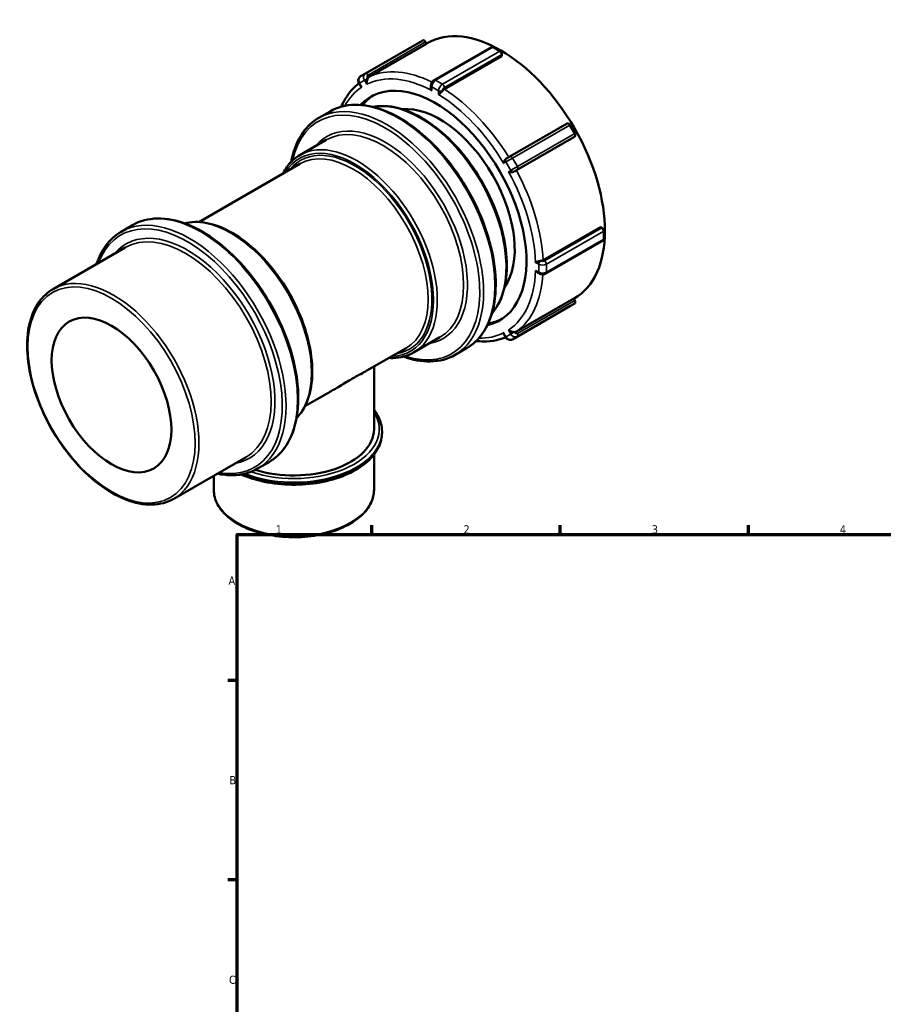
# Model space of a CAD drawing. Header units: millimetres. Extents: x -61 to 925, y -3 to 802.
# Tile 2 of 4: x -61 to 260, y 399 to 766. Entities that reach past the tile are written whole.
import ezdxf

# ---------------------------------------------------------------- set-up
doc = ezdxf.new("R2010")
doc.units = ezdxf.units.MM
for name, color, linetype, lineweight in [('Border (ANSI)', 7, 'Continuous', 70), ('Visible (ANSI)', 7, 'Continuous', 50), ('Visible Narrow (ANSI)', 7, 'Continuous', 35)]:
    doc.layers.add(name, color=color, linetype=linetype, lineweight=lineweight)
doc.styles.add('Note Text (ANSI)', font='tahoma.ttf')

# ---------------------------------------------------------------- blocks, each defined once
blk = doc.blocks.new('Borders Default Border')
at = {"layer": 'Border (ANSI)'}
for p, q in [((70.08, 574), (70.08, 577.45)), ((140.17, 574), (140.17, 577.45)), ((210.25, 574), (210.25, 577.45)), ((20, 519.75), (16.55, 519.75)), ((20, 445.5), (16.55, 445.5))]:
    blk.add_line(p, q, dxfattribs=at)
at = {"layer": 'Border (ANSI)', "flags": 128}
blk.add_lwpolyline([(20, 20), (20, 574), (821, 574), (821, 20), (20, 20)], dxfattribs=at)
at = {"layer": 'Border (ANSI)', "char_height": 3.05, "attachment_point": 7, "style": 'Note Text (ANSI)'}
for s, insert in [('1', (34.35, 574.4)), ('2', (104.2, 574.4)), ('3', (174.26, 574.34)), ('4', (244.23, 574.4)), ('A', (16.78, 555.35)), ('B', (17.15, 481.1)), ('C', (16.95, 406.8))]:
    blk.add_mtext(s, dxfattribs=dict(at, insert=insert))

msp = doc.modelspace()

# ---------------------------------------------------------------- linework, layer by layer
at = {"layer": 'Visible (ANSI)'}
for p, q in [((67.74, 745.532), (89.094, 757.829)), ((90.477, 756.588), (69.123, 744.29)), ((90.477, 756.588), (90.093, 757.253)), ((90.444, 756.646), (90.708, 756.798)), ((93.287, 743.055), (114.641, 755.352)), ((117.721, 753.817), (115.14, 755.303)), ((118.428, 751.964), (97.074, 739.667)), ((118.428, 751.964), (118.428, 752.592)), ((67.735, 745.529), (65.91, 744.47)), ((65.341, 741.833), (65.796, 741.044)), ((92.079, 740.964), (92.079, 740.381)), ((50.326, 728.98), (54.568, 731.423)), ((121.415, 714.622), (142.769, 726.92)), ((145.593, 723.182), (143.768, 726.343)), ((145.209, 721.803), (123.855, 709.506)), ((145.209, 721.803), (145.593, 722.026)), ((43.347, 715.182), (53.141, 720.821)), ((5.736, 690.262), (43.343, 711.919)), ((120.205, 713.923), (120.186, 713.912)), ((-23.143, 686.672), (-18.9, 689.115)), ((133.778, 676.094), (155.132, 688.391)), ((155.675, 688.079), (155.132, 688.391)), ((156.382, 683.87), (156.382, 686.854)), ((134.82, 671.113), (156.174, 683.411)), ((-48.508, 665.315), (-21.638, 680.788)), ((131.905, 671.403), (132.407, 671.113)), ((123.855, 649.492), (145.209, 661.789)), ((143.768, 658.909), (145.593, 659.968)), ((145.593, 661.124), (145.209, 661.789)), ((145.249, 661.721), (145.407, 661.812)), ((122.413, 646.611), (143.767, 658.908)), ((85.64, 641.739), (95.434, 647.378)), ((119.385, 648.225), (119.841, 647.436)), ((68.221, 634.967), (82.816, 643.372)), ((101.077, 640.848), (105.32, 643.292)), ((70.896, 613.149), (70.896, 636.508)), ((45.209, 621.716), (53.43, 626.45)), ((73.876, 611.841), (73.876, 612.332)), ((-3.595, 587.322), (23.275, 602.796)), ((27.609, 598.541), (31.852, 600.984)), ((70.896, 590.585), (70.896, 603.754)), ((11.282, 590.585), (11.282, 595.889))]:
    msp.add_line(p, q, dxfattribs=at)
for centre, major_axis, ratio, start_param, end_param in [((118.057, 709.305), (-27.349, 47.493), 0.5780931, 3.1415927, 6.2831853), ((89.593, 756.962), (-0.499, 0.867), 0.5780931, 4.7143227, 6.2831853), ((115.14, 754.486), (-0.499, 0.867), 0.5780931, 5.4997209, 6.2831853), ((117.721, 752.999), (-0.499, 0.867), 0.5780931, 3.9289245, 5.4997209), ((93.662, 695.257), (-23.966, 41.618), 0.5780931, 2.9667199, 6.458058), ((95.288, 696.193), (-23.966, 41.618), 0.5780931, 0.0338057, 0.2208669), ((95.288, 696.193), (-19.737, 34.273), 0.5780931, 3.4031784, 6.0215995), ((143.268, 726.053), (-0.499, 0.867), 0.5780931, 4.7143227, 6.2831853), ((145.093, 722.892), (0.499, -0.867), 0.5780931, 0.0019337, 1.57273), ((155.675, 687.261), (-0.499, 0.867), 0.5780931, 3.9289245, 5.4997209), ((155.675, 684.277), (0.499, -0.867), 0.5780931, 0, 0.7873319), ((145.093, 660.834), (0.499, -0.867), 0.5780931, 0.0019337, 1.57273), ((95.288, 696.193), (23.966, -41.618), 0.5780931, 6.0623185, 6.2493796), ((41.089, 613.149), (29.807, 0), 0.5758617, 4.2116557, 6.2831853)]:
    msp.add_ellipse(centre, major_axis=major_axis, ratio=ratio, start_param=start_param, end_param=end_param, dxfattribs=at)
msp.add_ellipse((-26.758, 625.911), major_axis=(15.72, -27.297), ratio=0.5780931, dxfattribs=at)
for points, knots in [([(65.91, 744.47), (65.75, 744.377), (65.606, 744.257), (65.363, 743.978), (65.265, 743.818), (65.118, 743.468), (65.073, 743.277), (65.038, 742.892), (65.05, 742.697), (65.123, 742.32), (65.185, 742.139), (65.291, 741.922), (65.315, 741.877), (65.341, 741.833)], [1.5735257, 1.5735257, 1.5735257, 1.5735257, 1.8449027, 1.8449027, 2.1253512, 2.1253512, 2.4299717, 2.4299717, 2.7435851, 2.7435851, 3.0571985, 3.0571985, 3.1415927, 3.1415927, 3.1415927, 3.1415927]), ([(67.735, 745.529), (67.735, 745.529), (67.736, 745.529), (67.736, 745.53), (67.736, 745.53), (67.737, 745.53), (67.737, 745.53), (67.738, 745.531), (67.738, 745.531), (67.739, 745.531), (67.739, 745.532), (67.74, 745.532)], [4.709659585, 4.709659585, 4.709659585, 4.709659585, 4.710205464, 4.710205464, 4.7107513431, 4.7107513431, 4.7112972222, 4.7112972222, 4.7118431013, 4.7118431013, 4.7123889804, 4.7123889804, 4.7123889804, 4.7123889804]), ([(68.55, 743.651), (68.495, 743.531), (68.44, 743.396), (68.332, 743.078), (68.282, 742.892), (68.202, 742.494), (68.175, 742.279), (68.157, 741.873), (68.164, 741.679), (68.187, 741.493), (68.188, 741.491), (68.188, 741.489)], [-0.23267959, -0.23267959, -0.23267959, -0.23267959, -0.1864664, -0.1864664, -0.12922548, -0.12922548, -0.0633309, -0.0633309, 0, 0, 0.00057828, 0.00057828, 0.00057828, 0.00057828]), ([(69.123, 744.29), (68.948, 744.19), (68.772, 744.022), (68.619, 743.788), (68.582, 743.722), (68.55, 743.651)], [0, 0, 0, 0, 0.074015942, 0.074015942, 0.099054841, 0.099054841, 0.099054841, 0.099054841]), ([(58.7, 733.153), (59.064, 733.97), (59.461, 734.757), (60.711, 736.951), (61.652, 738.272), (63.506, 740.357), (64.372, 741.178), (65.297, 741.912)], [5.1013777, 5.1013777, 5.1013777, 5.1013777, 5.17297755, 5.17297755, 5.30959505, 5.30959505, 5.41333193, 5.41333193, 5.41333193, 5.41333193]), ([(66.363, 740.43), (66.361, 740.431), (66.36, 740.432), (66.212, 740.546), (66.08, 740.668), (65.904, 740.877), (65.845, 740.959), (65.796, 741.044)], [-0.23053336, -0.23053336, -0.23053336, -0.23053336, -0.22996183, -0.22996183, -0.16737066, -0.16737066, -0.12957489, -0.12957489, -0.12957489, -0.12957489]), ([(93.287, 743.055), (93.134, 742.967), (92.999, 742.862), (92.757, 742.631), (92.649, 742.505), (92.458, 742.235), (92.375, 742.091), (92.236, 741.791), (92.181, 741.634), (92.102, 741.308), (92.079, 741.14), (92.079, 740.964)], [1.5707963, 1.5707963, 1.5707963, 1.5707963, 1.8849556, 1.8849556, 2.1991149, 2.1991149, 2.5132741, 2.5132741, 2.8274334, 2.8274334, 3.1415927, 3.1415927, 3.1415927, 3.1415927]), ([(92.372, 739.145), (92.371, 739.147), (92.369, 739.149), (92.366, 739.157), (92.363, 739.163), (92.354, 739.183), (92.348, 739.197), (92.262, 739.395), (92.197, 739.587), (92.105, 739.979), (92.079, 740.181), (92.079, 740.381)], [-0.21092042, -0.21092042, -0.21092042, -0.21092042, -0.21026987, -0.21026987, -0.20860093, -0.20860093, -0.20456391, -0.20456391, -0.15211508, -0.15211508, -0.0996107, -0.0996107, -0.0996107, -0.0996107]), ([(96.367, 739.04), (96.335, 739.001), (96.301, 738.961), (96.214, 738.863), (96.16, 738.804), (95.975, 738.614), (95.835, 738.481), (95.537, 738.205), (95.39, 738.074), (95.146, 737.848), (95.042, 737.75), (94.955, 737.661), (94.954, 737.66), (94.953, 737.659)], [-0.24233522, -0.24233522, -0.24233522, -0.24233522, -0.22426323, -0.22426323, -0.19670284, -0.19670284, -0.13237652, -0.13237652, -0.0625034, -0.0625034, 0, 0, 0.00074959, 0.00074959, 0.00074959, 0.00074959]), ([(97.074, 739.667), (96.899, 739.567), (96.694, 739.401), (96.478, 739.174), (96.422, 739.109), (96.367, 739.04)], [0, 0, 0, 0, 0.074015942, 0.074015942, 0.099054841, 0.099054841, 0.099054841, 0.099054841]), ([(54.568, 731.423), (57.287, 732.988), (60.423, 733.818), (67.247, 733.95), (70.946, 733.218), (78.56, 730.248), (82.479, 727.979), (90.096, 722.142), (93.792, 718.572), (100.585, 710.505), (103.682, 706.01), (108.974, 696.547), (111.167, 691.579), (114.432, 681.662), (115.502, 676.714), (116.399, 667.324), (116.225, 662.883), (114.62, 654.969), (113.193, 651.491), (109.578, 646.427), (107.598, 644.603), (105.32, 643.292)], [5.4997209, 5.4997209, 5.4997209, 5.4997209, 5.8077746, 5.8077746, 6.1238104, 6.1238104, 6.4465181, 6.4465181, 6.7697465, 6.7697465, 7.0924172, 7.0924172, 7.4148748, 7.4148748, 7.7376095, 7.7376095, 8.0608969, 8.0608969, 8.3832013, 8.3832013, 8.6413135, 8.6413135, 8.6413135, 8.6413135]), ([(70.566, 733.075), (71.582, 733.272), (72.633, 733.382), (76.784, 733.471), (80.071, 732.827), (86.841, 730.202), (90.328, 728.19), (97.106, 723.009), (100.394, 719.839), (106.439, 712.673), (109.194, 708.68), (113.902, 700.27), (115.854, 695.856), (118.761, 687.039), (119.713, 682.638), (120.514, 674.283), (120.359, 670.329), (118.928, 663.28), (117.655, 660.179), (115.519, 657.191), (115.158, 656.733), (114.778, 656.298)], [5.6958212, 5.6958212, 5.6958212, 5.6958212, 5.806361, 5.806361, 6.1218306, 6.1218306, 6.4448486, 6.4448486, 6.7684867, 6.7684867, 7.0914982, 7.0914982, 7.4142678, 7.4142678, 7.7373482, 7.7373482, 8.0610489, 8.0610489, 8.3836253, 8.3836253, 8.4452132, 8.4452132, 8.4452132, 8.4452132]), ([(40.089, 712.651), (40.132, 712.886), (40.177, 713.119), (41.025, 717.302), (42.453, 720.78), (46.068, 725.845), (48.048, 727.668), (50.326, 728.98)], [4.90039393, 4.90039393, 4.90039393, 4.90039393, 4.91930426, 4.91930426, 5.24160865, 5.24160865, 5.49972085, 5.49972085, 5.49972085, 5.49972085]), ([(36.968, 708.248), (37.407, 709.111), (37.897, 709.922), (39.782, 712.557), (41.44, 714.083), (43.347, 715.182)], [5.13902041, 5.13902041, 5.13902041, 5.13902041, 5.24228577, 5.24228577, 5.49972085, 5.49972085, 5.49972085, 5.49972085]), ([(120.205, 713.923), (120.26, 713.955), (120.329, 713.995), (120.481, 714.084), (120.567, 714.133), (120.743, 714.235), (120.837, 714.289), (121.022, 714.396), (121.115, 714.45), (121.277, 714.543), (121.35, 714.585), (121.415, 714.622)], [0, 0, 0, 0, 0.03296209, 0.03296209, 0.06511346, 0.06511346, 0.09711761, 0.09711761, 0.12908526, 0.12908526, 0.15671548, 0.15671548, 0.15671548, 0.15671548]), ([(119.136, 712.15), (119.136, 712.152), (119.137, 712.153), (119.161, 712.312), (119.201, 712.479), (119.319, 712.827), (119.4, 713.011), (119.595, 713.343), (119.704, 713.495), (119.938, 713.739), (120.056, 713.837), (120.186, 713.912)], [-0.23053336, -0.23053336, -0.23053336, -0.23053336, -0.22996183, -0.22996183, -0.16737066, -0.16737066, -0.10224575, -0.10224575, -0.04567341, -0.04567341, -0.00031543, -0.00031543, -0.00031543, -0.00031543]), ([(123.014, 709.021), (122.882, 708.945), (122.738, 708.892), (122.409, 708.81), (122.223, 708.792), (121.837, 708.789), (121.638, 708.811), (121.278, 708.882), (121.113, 708.93), (120.964, 708.988), (120.963, 708.989), (120.961, 708.989)], [-0.23267959, -0.23267959, -0.23267959, -0.23267959, -0.1864664, -0.1864664, -0.12922548, -0.12922548, -0.0633309, -0.0633309, 0, 0, 0.00057828, 0.00057828, 0.00057828, 0.00057828]), ([(123.855, 709.506), (123.68, 709.405), (123.446, 709.27), (123.167, 709.11), (123.091, 709.066), (123.014, 709.021)], [0, 0, 0, 0, 0.074015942, 0.074015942, 0.099054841, 0.099054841, 0.099054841, 0.099054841]), ([(-18.9, 689.115), (-16.182, 690.681), (-13.046, 691.51), (-6.222, 691.642), (-2.522, 690.91), (5.092, 687.941), (9.011, 685.671), (16.627, 679.834), (20.323, 676.264), (27.117, 668.197), (30.214, 663.703), (35.505, 654.239), (37.699, 649.272), (40.964, 639.355), (42.034, 634.407), (42.931, 625.016), (42.757, 620.575), (41.152, 612.662), (39.724, 609.184), (36.109, 604.119), (34.129, 602.295), (31.852, 600.984)], [5.4997209, 5.4997209, 5.4997209, 5.4997209, 5.8077746, 5.8077746, 6.1238104, 6.1238104, 6.4465181, 6.4465181, 6.7697465, 6.7697465, 7.0924172, 7.0924172, 7.4148748, 7.4148748, 7.7376095, 7.7376095, 8.0608969, 8.0608969, 8.3832013, 8.3832013, 8.6413135, 8.6413135, 8.6413135, 8.6413135]), ([(0.361, 689.773), (1.591, 690.087), (2.88, 690.258), (7.094, 690.354), (10.175, 689.754), (16.523, 687.302), (19.795, 685.418), (26.153, 680.565), (29.238, 677.595), (34.907, 670.879), (37.492, 667.136), (41.908, 659.254), (43.739, 655.116), (46.466, 646.849), (47.361, 642.723), (48.112, 634.885), (47.967, 631.175), (46.624, 624.557), (45.428, 621.645), (43.233, 618.578), (42.681, 617.918), (42.088, 617.313)], [5.6599788, 5.6599788, 5.6599788, 5.6599788, 5.8055209, 5.8055209, 6.1206439, 6.1206439, 6.4438448, 6.4438448, 6.7677295, 6.7677295, 7.0909461, 7.0909461, 7.4139034, 7.4139034, 7.7371917, 7.7371917, 8.0611405, 8.0611405, 8.3838784, 8.3838784, 8.4810556, 8.4810556, 8.4810556, 8.4810556]), ([(-32.297, 674.65), (-31.482, 677.132), (-30.38, 679.363), (-27.4, 683.537), (-25.42, 685.361), (-23.143, 686.672)], [5.02141107, 5.02141107, 5.02141107, 5.02141107, 5.24160865, 5.24160865, 5.49972085, 5.49972085, 5.49972085, 5.49972085]), ([(130.979, 675.26), (130.98, 675.26), (130.981, 675.261), (130.986, 675.262), (130.99, 675.263), (131.003, 675.266), (131.012, 675.269), (131.14, 675.303), (131.274, 675.344), (131.58, 675.441), (131.756, 675.498), (132.13, 675.615), (132.316, 675.671), (132.573, 675.735), (132.651, 675.753), (132.78, 675.779), (132.83, 675.788), (132.881, 675.796)], [-0.21092042, -0.21092042, -0.21092042, -0.21092042, -0.21026987, -0.21026987, -0.20860093, -0.20860093, -0.20456391, -0.20456391, -0.15211508, -0.15211508, -0.09537887, -0.09537887, -0.03958182, -0.03958182, -0.01567576, -0.01567576, 0, 0, 0, 0]), ([(132.881, 675.796), (132.968, 675.81), (133.052, 675.826), (133.357, 675.899), (133.603, 675.994), (133.778, 676.094)], [-0.099054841, -0.099054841, -0.099054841, -0.099054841, -0.074015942, -0.074015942, 0, 0, 0, 0]), ([(131.905, 671.403), (131.718, 671.51), (131.545, 671.646), (131.238, 671.941), (131.102, 672.101), (130.981, 672.272), (130.98, 672.274), (130.979, 672.276)], [-0.12779016, -0.12779016, -0.12779016, -0.12779016, -0.0625034, -0.0625034, 0, 0, 0.00074959, 0.00074959, 0.00074959, 0.00074959]), ([(132.407, 671.113), (132.56, 671.025), (132.718, 670.961), (133.038, 670.867), (133.202, 670.837), (133.531, 670.807), (133.696, 670.807), (134.025, 670.837), (134.189, 670.867), (134.51, 670.961), (134.667, 671.025), (134.82, 671.113)], [3.1415927, 3.1415927, 3.1415927, 3.1415927, 3.4557519, 3.4557519, 3.7699112, 3.7699112, 4.0840704, 4.0840704, 4.3982297, 4.3982297, 4.712389, 4.712389, 4.712389, 4.712389]), ([(-3.595, 587.322), (-6.001, 585.937), (-8.774, 585.2), (-14.809, 585.071), (-18.082, 585.711), (-24.822, 588.324), (-28.294, 590.327), (-35.041, 595.485), (-38.316, 598.641), (-44.333, 605.775), (-47.077, 609.75), (-51.764, 618.123), (-53.707, 622.518), (-56.601, 631.295), (-57.55, 635.676), (-58.347, 643.995), (-58.193, 647.932), (-56.768, 654.95), (-55.5, 658.038), (-52.288, 662.532), (-50.53, 664.151), (-48.508, 665.315)], [2.3581282, 2.3581282, 2.3581282, 2.3581282, 2.6647121, 2.6647121, 2.9801588, 2.9801588, 3.303189, 3.303189, 3.6268436, 3.6268436, 3.9498688, 3.9498688, 4.2726508, 4.2726508, 4.5957451, 4.5957451, 4.9194623, 4.9194623, 5.2420495, 5.2420495, 5.4997209, 5.4997209, 5.4997209, 5.4997209]), ([(119.385, 648.225), (119.336, 648.31), (119.294, 648.403), (119.201, 648.66), (119.161, 648.835), (119.137, 649.021), (119.136, 649.023), (119.136, 649.024)], [-0.10157335, -0.10157335, -0.10157335, -0.10157335, -0.0633309, -0.0633309, 0, 0, 0.00057828, 0.00057828, 0.00057828, 0.00057828]), ([(120.961, 650.083), (120.963, 650.082), (120.964, 650.081), (121.113, 649.968), (121.278, 649.865), (121.638, 649.678), (121.837, 649.594), (122.223, 649.464), (122.409, 649.415), (122.738, 649.349), (122.882, 649.329), (123.014, 649.317)], [-0.23053336, -0.23053336, -0.23053336, -0.23053336, -0.22996183, -0.22996183, -0.16737066, -0.16737066, -0.10224575, -0.10224575, -0.04567341, -0.04567341, 0, 0, 0, 0]), ([(123.014, 649.317), (123.091, 649.309), (123.167, 649.308), (123.446, 649.323), (123.68, 649.391), (123.855, 649.492)], [-0.099054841, -0.099054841, -0.099054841, -0.099054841, -0.074015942, -0.074015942, 0, 0, 0, 0]), ([(119.892, 647.351), (118.798, 646.914), (117.659, 646.572), (114.935, 645.998), (113.323, 645.839), (110.754, 645.844), (109.827, 645.896), (108.89, 645.997)], [2.44089408, 2.44089408, 2.44089408, 2.44089408, 2.54438189, 2.54438189, 2.68099544, 2.68099544, 2.75647135, 2.75647135, 2.75647135, 2.75647135]), ([(119.841, 647.436), (119.936, 647.272), (120.052, 647.119), (120.322, 646.848), (120.475, 646.729), (120.815, 646.538), (121.002, 646.465), (121.396, 646.383), (121.604, 646.374), (121.999, 646.431), (122.185, 646.49), (122.375, 646.589), (122.394, 646.6), (122.413, 646.611)], [3.1415927, 3.1415927, 3.1415927, 3.1415927, 3.4557519, 3.4557519, 3.7699112, 3.7699112, 4.0840704, 4.0840704, 4.3967786, 4.3967786, 4.6804638, 4.6804638, 4.712389, 4.712389, 4.712389, 4.712389]), ([(85.64, 641.739), (83.375, 640.434), (80.764, 639.739), (77.464, 639.664), (76.955, 639.673), (76.442, 639.701)], [2.3581282, 2.3581282, 2.3581282, 2.3581282, 2.66392824, 2.66392824, 2.71882864, 2.71882864, 2.71882864, 2.71882864]), ([(101.077, 640.848), (98.359, 639.283), (95.223, 638.453), (88.67, 638.327), (85.278, 638.943), (81.816, 640.191)], [2.3581282, 2.3581282, 2.3581282, 2.3581282, 2.66618196, 2.66618196, 2.95745512, 2.95745512, 2.95745512, 2.95745512]), ([(68.221, 634.967), (67.579, 634.598), (66.824, 634.188), (64.859, 633.115), (63.582, 632.408), (62.165, 631.592)], [17.9552985, 17.9552985, 17.9552985, 17.9552985, 18.4271122, 18.4271122, 19.0282487, 19.0282487, 19.0282487, 19.0282487]), ([(62.165, 631.592), (60.748, 630.776), (59.183, 629.846), (56.209, 628.076), (54.839, 627.261), (53.43, 626.45)], [0, 0, 0, 0, 0.6011365, 0.6011365, 1.0729502, 1.0729502, 1.0729502, 1.0729502]), ([(73.876, 612.332), (73.876, 614.348), (73.341, 616.359), (71.918, 618.991), (71.441, 619.717), (70.896, 620.419)], [5.49778714, 5.49778714, 5.49778714, 5.49778714, 5.79953773, 5.79953773, 5.91838467, 5.91838467, 5.91838467, 5.91838467]), ([(21.438, 596.358), (21.602, 596.286), (21.767, 596.215), (24.789, 594.942), (27.97, 594.015), (34.66, 592.796), (38.165, 592.503), (45.155, 592.575), (48.638, 592.938), (55.24, 594.29), (58.358, 595.278), (63.922, 597.795), (66.366, 599.324), (70.307, 602.79), (71.811, 604.727), (73.491, 608.419), (73.876, 610.129), (73.876, 611.841)], [3.2765285, 3.2765285, 3.2765285, 3.2765285, 3.2954549, 3.2954549, 3.6205259, 3.6205259, 3.9447155, 3.9447155, 4.2685566, 4.2685566, 4.5928275, 4.5928275, 4.9179704, 4.9179704, 5.2415199, 5.2415199, 5.4977871, 5.4977871, 5.4977871, 5.4977871]), ([(27.609, 598.541), (24.891, 596.975), (21.754, 596.146), (16.525, 596.045), (14.592, 596.24), (12.616, 596.658)], [2.3581282, 2.3581282, 2.3581282, 2.3581282, 2.66618196, 2.66618196, 2.83643798, 2.83643798, 2.83643798, 2.83643798]), ([(11.282, 590.585), (11.282, 588.752), (11.766, 586.924), (13.648, 583.421), (15.078, 581.755), (18.767, 578.732), (21.057, 577.39), (26.237, 575.198), (29.129, 574.351), (35.21, 573.237), (38.396, 572.968), (44.751, 573.029), (47.917, 573.358), (53.922, 574.584), (56.759, 575.482), (61.824, 577.771), (64.05, 579.164), (67.642, 582.324), (69.014, 584.091), (70.545, 587.463), (70.896, 589.023), (70.896, 590.585)], [2.3561945, 2.3561945, 2.3561945, 2.3561945, 2.6562666, 2.6562666, 2.9689055, 2.9689055, 3.2933444, 3.2933444, 3.6189341, 3.6189341, 3.9435559, 3.9435559, 4.2677903, 4.2677903, 4.5924958, 4.5924958, 4.9181573, 4.9181573, 5.2420306, 5.2420306, 5.4977871, 5.4977871, 5.4977871, 5.4977871])]:
    msp.add_open_spline(points, degree=3, knots=knots, dxfattribs=at)
at = {"layer": 'Visible Narrow (ANSI)'}
for p, q in [((68.739, 744.955), (90.093, 757.253)), ((93.786, 743.006), (115.14, 755.303)), ((117.721, 753.817), (96.367, 741.52)), ((97.074, 740.295), (118.428, 752.592)), ((68.55, 743.651), (68.532, 743.682)), ((65.5, 741.926), (67.325, 742.985)), ((66.363, 740.43), (65.5, 741.926)), ((67.325, 742.985), (68.188, 741.489)), ((92.372, 739.145), (92.372, 740.556)), ((92.372, 740.556), (94.953, 739.07)), ((96.367, 741.52), (93.786, 743.006)), ((94.953, 739.07), (94.953, 737.659)), ((96.367, 739.04), (96.367, 739.07)), ((122.414, 714.046), (143.768, 726.343)), ((145.593, 723.182), (124.239, 710.885)), ((124.239, 709.729), (145.593, 722.026)), ((119.136, 712.15), (120, 712.651)), ((120, 712.651), (121.825, 709.49)), ((124.239, 710.885), (122.414, 714.046)), ((121.825, 709.49), (120.961, 708.989)), ((123.014, 709.021), (123.032, 709.031)), ((155.675, 688.079), (134.321, 675.781)), ((135.028, 674.557), (156.382, 686.854)), ((156.382, 683.87), (135.028, 671.573)), ((130.979, 675.26), (132.199, 674.557)), ((132.199, 674.557), (132.199, 671.573)), ((132.906, 675.781), (132.881, 675.796)), ((135.028, 671.573), (135.028, 674.557)), ((132.199, 671.573), (130.979, 672.276)), ((145.593, 661.124), (124.239, 648.827)), ((124.239, 647.67), (145.593, 659.968)), ((143.768, 658.909), (122.414, 646.611)), ((120, 647.529), (119.136, 649.024)), ((121.825, 648.588), (120, 647.529)), ((120.961, 650.083), (121.825, 648.588)), ((123.032, 649.285), (123.014, 649.317)), ((122.414, 646.611), (124.239, 647.67))]:
    msp.add_line(p, q, dxfattribs=at)
for centre, major_axis, ratio, start_param, end_param in [((95.076, 696.071), (-27.349, 47.493), 0.5780931, 5.5666272, 6.2335498), ((66.914, 742.74), (-1.004, 1.73), 0.8159693, 0, 1.5680669), ((68.739, 743.799), (-1.004, 1.73), 0.8159693, 0, 1.5680669), ((68.032, 743.392), (-0.866, -0.5), 0.0015778, 4.0959983, 5.6667946), ((68.239, 744.665), (-0.499, 0.867), 0.5780931, 4.7143227, 6.2831853), ((93.662, 695.257), (-26.351, 45.76), 0.5780931, 5.5342889, 6.250551), ((69.239, 744.089), (-0.502, 0.865), 0.8159693, 6.2804559, 7.8512522), ((93.662, 695.257), (-26.351, 45.76), 0.5780931, 0.0365017, 0.3342476), ((66.207, 742.333), (-0.866, -0.5), 0.0015778, 5.6667946, 6.2831853), ((93.079, 740.964), (-1, 0), 0.5758617, 0, 0.7853982), ((93.786, 741.371), (0.998, 1.733), 0.5780931, 0.7834645, 2.3542608), ((93.786, 742.188), (-0.499, 0.867), 0.5780931, 5.4997209, 6.2831853), ((96.367, 739.884), (-0.998, -1.733), 0.5780931, 3.9250571, 5.4958534), ((96.367, 740.702), (-0.499, 0.867), 0.5780931, 3.9289245, 5.4997209), ((97.074, 739.477), (0.499, 0.867), 0.5780931, 0.7834645, 2.3542608), ((75.702, 684.914), (25.376, -44.066), 0.5780931, 0, 3.1415927), ((79.944, 687.357), (-25.376, 44.066), 0.5780931, 3.1415927, 6.2831853), ((95.66, 739.477), (-1, 0), 0.5758617, 0.7853982, 2.3561945), ((93.662, 695.257), (26.351, -45.76), 0.5780931, 1.607298, 2.3235602), ((95.076, 696.071), (-27.349, 47.493), 0.5780931, 4.7659151, 5.4481516), ((74.994, 684.507), (-24.877, 43.199), 0.5780931, 2.5719016, 6.8528764), ((88.076, 692.04), (-22.556, 39.17), 0.5780931, 3.3485426, 6.0762354), ((74.994, 684.507), (21.646, -37.588), 0.5780931, 6.0680394, 9.6399239), ((74.287, 684.1), (-21.146, 36.721), 0.5780931, 3.1415927, 6.2831853), ((64.494, 678.46), (21.146, -36.721), 0.5780931, 0, 3.1415927), ((63.787, 678.053), (-20.647, 35.855), 0.5780931, 2.8434756, 6.5813024), ((63.08, 677.646), (-19.737, 34.273), 0.5780931, 3.1415927, 6.2831853), ((63.787, 678.053), (20.236, -35.14), 0.5780931, 6.0606412, 9.6473221), ((121.914, 713.756), (-0.499, 0.867), 0.5780931, 4.7143227, 6.2831853), ((120.707, 713.058), (-0.502, 0.865), 0.8159693, 0, 1.5680669), ((121.414, 713.466), (1.732, 1), 0.0015778, 0.9544057, 2.525202), ((123.239, 710.305), (-1.732, -1), 0.0015778, 4.0959983, 5.6667946), ((123.739, 710.595), (0.499, -0.867), 0.5780931, 0.0019337, 1.57273), ((93.662, 695.257), (26.351, -45.76), 0.5780931, 0.8218999, 1.538162), ((122.532, 709.897), (0.502, -0.865), 0.8159693, 4.7096596, 6.2804559), ((123.739, 709.439), (0.866, 0.5), 0.0015778, 0.9544057, 2.525202), ((95.076, 696.071), (-27.349, 47.493), 0.5780931, 3.9804938, 4.6627534), ((6.476, 645.05), (-25.376, 44.066), 0.5780931, 3.1415927, 6.2831853), ((2.233, 642.606), (25.376, -44.066), 0.5780931, 0, 3.1415927), ((17.683, 651.504), (-21.146, 36.721), 0.5780931, 3.3104107, 6.1143673), ((1.526, 642.199), (-24.877, 43.199), 0.5780931, 2.6968191, 6.7279588), ((1.526, 642.199), (22.955, -39.863), 0.5780931, 6.0742913, 9.633672), ((0.819, 641.792), (-22.456, 38.996), 0.5780931, 3.1415927, 6.2831853), ((132.906, 674.964), (0.499, 0.867), 0.5780931, 0.7834645, 2.3542608), ((133.614, 675.371), (2, 0), 0.5758617, 3.9269908, 5.4977871), ((133.614, 676.189), (-1, 0), 0.5758617, 0.7853982, 2.3561945), ((134.321, 674.964), (-0.499, 0.867), 0.5780931, 3.9289245, 5.4997209), ((-26.051, 626.319), (22.456, -38.996), 0.5780931, 0, 3.1415927), ((93.662, 695.257), (26.351, -45.76), 0.5780931, 0.0365017, 0.7527639), ((95.076, 696.071), (27.349, -47.493), 0.5780931, 0.053503, 0.7205408), ((132.906, 671.98), (-0.499, -0.867), 0.5780931, 5.4958534, 6.2831853), ((133.614, 672.387), (-2, 0), 0.5758617, 0.7853982, 2.3561945), ((134.321, 671.98), (0.499, -0.867), 0.5780931, 0, 0.7873319), ((93.662, 695.257), (26.351, -45.76), 0.5780931, 5.9489377, 6.250551), ((122.532, 648.995), (0.866, 0.5), 0.0015778, 0.9544057, 2.525202), ((123.239, 649.403), (1.004, -1.73), 0.8159693, 4.7096596, 6.2804559), ((123.739, 649.693), (0.502, -0.865), 0.8159693, 4.7096596, 6.2804559), ((123.739, 648.536), (0.499, -0.867), 0.5780931, 0.0019337, 1.57273), ((120.707, 647.936), (-0.866, -0.5), 0.0015778, 5.6667946, 6.2831853), ((121.414, 648.343), (1.004, -1.73), 0.8159693, 4.7096596, 6.2804559), ((41.089, 613.149), (31.788, 0), 0.5758617, 4.1843805, 6.6380609), ((41.089, 611.841), (32.788, 0), 0.5758617, 4.0928282, 6.2831853), ((41.089, 612.332), (32.788, 0), 0.5758617, 4.1222198, 6.2831853), ((41.089, 590.585), (29.807, 0), 0.5758617, 3.1415927, 6.2831853)]:
    msp.add_ellipse(centre, major_axis=major_axis, ratio=ratio, start_param=start_param, end_param=end_param, dxfattribs=at)
msp.add_ellipse((-26.758, 625.911), major_axis=(21.957, -38.13), ratio=0.5780931, dxfattribs=at)

# ---------------------------------------------------------------- block references
msp.add_blockref('Borders Default Border', (0, 0))

doc.saveas('drawing.dxf')
